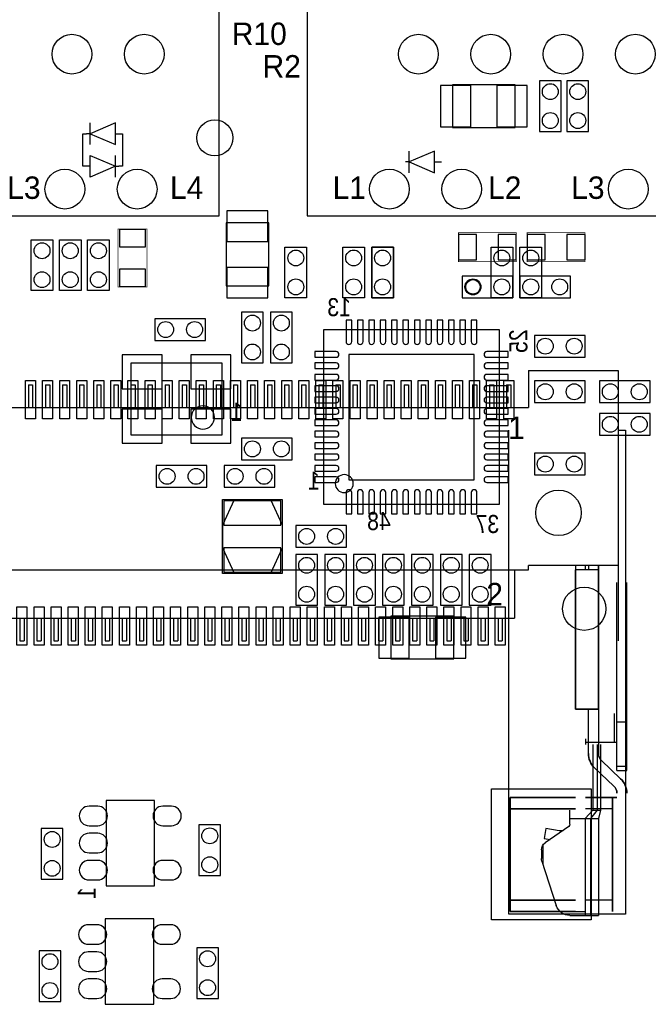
# Model space of a CAD drawing. Extents: x 4400 to 8899, y 281 to 4122.
# Tile 5 of 7: x 7258 to 8128, y 2031 to 3392. Entities that reach past the tile are written whole.
import ezdxf
from ezdxf.enums import TextEntityAlignment as Align

# ---------------------------------------------------------------- set-up
doc = ezdxf.new("R2010")
doc.units = 0
for name, color, linetype in [('PG_ASSEMBLY_BOTTOM', 2, 'CONTINUOUS'), ('PG_ASSEMBLY_TOP', 3, 'CONTINUOUS'), ('PIN_BOTTOM', 5, 'CONTINUOUS'), ('PIN_TOP', 4, 'CONTINUOUS')]:
    doc.layers.add(name, color=color, linetype=linetype)

msp = doc.modelspace()

# ---------------------------------------------------------------- linework, layer by layer
at = {"layer": 'PG_ASSEMBLY_BOTTOM'}
for points in [[(7943.5, 3302.5), (7856.5, 3302.5), (7856.5, 3243.5), (7943.5, 3243.5)], [(8007, 3238), (8007, 3308), (7977, 3308), (7977, 3238)], [(8045, 3238), (8045, 3308), (8015, 3308), (8015, 3238)], [(7543.5, 3111.5), (7543.5, 3024.5), (7602.5, 3024.5), (7602.5, 3111.5)], [(7745, 3078), (7745, 3008), (7775, 3008), (7775, 3078)], [(7870, 3008), (7940, 3008), (7940, 3038), (7870, 3038)], [(8020, 3038), (7950, 3038), (7950, 3008), (8020, 3008)], [(7565, 2988), (7565, 2918), (7595, 2918), (7595, 2988)], [(7605, 2988), (7605, 2918), (7635, 2918), (7635, 2988)], [(7515, 2979), (7445, 2979), (7445, 2949), (7515, 2949)], [(7678.9, 2964.1), (7921.1, 2964.1), (7921.1, 2721.9), (7678.9, 2721.9)], [(8040, 2956), (7970, 2956), (7970, 2926), (8040, 2926)], [(7538, 2917.5), (7412, 2917.5), (7412, 2818.5), (7538, 2818.5)], [(8040, 2893), (7970, 2893), (7970, 2863), (8040, 2863)], [(8130, 2893), (8060, 2893), (8060, 2863), (8130, 2863)], [(8130, 2848), (8060, 2848), (8060, 2818), (8130, 2818)], [(7565, 2784), (7635, 2784), (7635, 2814), (7565, 2814)], [(8040, 2793), (7970, 2793), (7970, 2763), (8040, 2763)], [(7447, 2746), (7517, 2746), (7517, 2776), (7447, 2776)], [(7541, 2746), (7611, 2746), (7611, 2776), (7541, 2776)], [(7538.7, 2626.8), (7538.7, 2729.1), (7621.3, 2729.1), (7621.3, 2626.8)], [(7621, 2661.9), (7605, 2626.9), (7555, 2626.9), (7539, 2661.9), (7539, 2693.9), (7555, 2728.9), (7605, 2728.9), (7621, 2693.9)], [(7710, 2693), (7640, 2693), (7640, 2663), (7710, 2663)], [(7670, 2583), (7670, 2653), (7640, 2653), (7640, 2583)], [(7710, 2583), (7710, 2653), (7680, 2653), (7680, 2583)], [(7750, 2583), (7750, 2653), (7720, 2653), (7720, 2583)], [(7790, 2583), (7790, 2653), (7760, 2653), (7760, 2583)], [(7830, 2583), (7830, 2653), (7800, 2653), (7800, 2583)], [(7870, 2583), (7870, 2653), (7840, 2653), (7840, 2583)], [(7880, 2653), (7880, 2583), (7910, 2583), (7910, 2653)], [(7858.5, 2567.5), (7771.5, 2567.5), (7771.5, 2508.5), (7858.5, 2508.5)], [(7444.5, 2195), (7444.5, 2313), (7377.5, 2313), (7377.5, 2195)], [(7288, 2274), (7288, 2204), (7318, 2204), (7318, 2274)], [(7506, 2279), (7506, 2209), (7536, 2209), (7536, 2279)], [(7443.5, 2031), (7443.5, 2149), (7376.5, 2149), (7376.5, 2031)], [(7285, 2105), (7285, 2035), (7315, 2035), (7315, 2105)], [(7503, 2109), (7503, 2039), (7533, 2039), (7533, 2109)]]:
    msp.add_lwpolyline(points, close=True, dxfattribs=at)
at = {"layer": 'PG_ASSEMBLY_BOTTOM', "const_width": 1}
for points in [[(7945, 3098), (7865, 3098), (7865, 3058), (7945, 3058)], [(7960, 3058), (8040, 3058), (8040, 3098), (7960, 3098)]]:
    msp.add_lwpolyline(points, close=True, dxfattribs=at)
at = {"layer": 'PG_ASSEMBLY_BOTTOM'}
for points in [[(7527.6, 2842.5, 1), (7495.4, 2842.52, 1)], [(7719.4, 2751, 1), (7694.6, 2751, 1)]]:
    msp.add_lwpolyline(points, format="xyb", close=True, dxfattribs=at)
at = {"layer": 'PG_ASSEMBLY_TOP'}
for points in [[(7534.1, 4122.4), (6876.7, 4122.4), (6876.7, 3121.2), (7534.1, 3121.2)], [(8313.3, 4122.4), (7655.9, 4122.4), (7655.9, 3121.2), (8313.3, 3121.2)], [(7390.4, 3219.8), (7390.4, 3249.8), (7355.4, 3234.8)], [(7355.4, 3174.8), (7355.4, 3204.8), (7390.4, 3189.8)], [(7831.6, 3180.8), (7831.6, 3210.8), (7796.6, 3195.8)], [(7304, 3088), (7304, 3018), (7274, 3018), (7274, 3088)], [(7343, 3088), (7343, 3018), (7313, 3018), (7313, 3088)], [(7352, 3018), (7352, 3088), (7382, 3088), (7382, 3018)], [(7625, 3008), (7625, 3078), (7655, 3078), (7655, 3008)], [(7705, 3008), (7705, 3078), (7735, 3078), (7735, 3008)], [(7775, 3078), (7775, 3008), (7745, 3008), (7745, 3078)], [(7940, 3078), (7940, 3008), (7910, 3008), (7910, 3078)], [(7980, 3078), (7980, 3008), (7950, 3008), (7950, 3078)]]:
    msp.add_lwpolyline(points, close=True, dxfattribs=at)
for points in [[(7355.4, 3219.8), (7355.4, 3249.8)], [(7355.4, 3189.8), (7345.4, 3189.8), (7345.4, 3234.8), (7350.4, 3234.8)], [(7355.4, 3234.8), (7350.4, 3234.8)], [(7390.4, 3234.8), (7400.4, 3234.8), (7400.4, 3189.8), (7395.4, 3189.8)], [(7390.4, 3174.8), (7390.4, 3204.8)], [(7796.6, 3180.8), (7796.6, 3210.8)], [(7390.4, 3189.8), (7395.4, 3189.8)], [(7796.6, 3195.8), (7791.6, 3195.8)], [(7831.6, 3195.8), (7841.6, 3195.8)], [(7962, 2907.5), (8086, 2907.5)], [(7962, 2907.5), (7962, 2856.3)], [(8086, 2907.5), (8086, 2637.8)], [(8086, 2907.5), (8086, 2533.5)], [(7270.1, 2887.8), (7276, 2887.8)], [(7270.1, 2887.8), (7270.1, 2856.3)], [(7276, 2887.8), (7276, 2856.3)], [(7293.7, 2887.8), (7299.6, 2887.8)], [(7293.7, 2887.8), (7293.7, 2856.3)], [(7299.6, 2887.8), (7299.6, 2856.3)], [(7317.3, 2887.8), (7323.2, 2887.8)], [(7317.3, 2887.8), (7317.3, 2856.3)], [(7323.2, 2887.8), (7323.2, 2856.3)], [(7340.9, 2887.8), (7346.9, 2887.8)], [(7340.9, 2887.8), (7340.9, 2856.3)], [(7346.9, 2887.8), (7346.9, 2856.3)], [(7364.6, 2887.8), (7370.5, 2887.8)], [(7364.6, 2887.8), (7364.6, 2856.3)], [(7370.5, 2887.8), (7370.5, 2856.3)], [(7388.2, 2887.8), (7394.1, 2887.8)], [(7388.2, 2887.8), (7388.2, 2856.3)], [(7394.1, 2887.8), (7394.1, 2856.3)], [(7411.8, 2887.8), (7417.7, 2887.8)], [(7411.8, 2887.8), (7411.8, 2856.3)], [(7417.7, 2887.8), (7417.7, 2856.3)], [(7435.4, 2887.8), (7441.4, 2887.8)], [(7435.4, 2887.8), (7435.4, 2856.3)], [(7441.4, 2887.8), (7441.4, 2856.3)], [(7459.1, 2887.8), (7465, 2887.8)], [(7459.1, 2887.8), (7459.1, 2856.3)], [(7465, 2887.8), (7465, 2856.3)], [(7482.7, 2887.8), (7488.6, 2887.8)], [(7482.7, 2887.8), (7482.7, 2856.3)], [(7488.6, 2887.8), (7488.6, 2856.3)], [(7506.3, 2887.8), (7512.2, 2887.8)], [(7506.3, 2887.8), (7506.3, 2856.3)], [(7512.2, 2887.8), (7512.2, 2856.3)], [(7529.9, 2887.8), (7535.8, 2887.8)], [(7529.9, 2887.8), (7529.9, 2856.3)], [(7535.8, 2887.8), (7535.8, 2856.3)], [(7553.6, 2887.8), (7559.5, 2887.8)], [(7553.6, 2887.8), (7553.6, 2856.3)], [(7559.5, 2887.8), (7559.5, 2856.3)], [(7577.2, 2887.8), (7583.1, 2887.8)], [(7577.2, 2887.8), (7577.2, 2856.3)], [(7583.1, 2887.8), (7583.1, 2856.3)], [(7600.8, 2887.8), (7606.7, 2887.8)], [(7600.8, 2887.8), (7600.8, 2856.3)], [(7606.7, 2887.8), (7606.7, 2856.3)], [(7624.4, 2887.8), (7630.3, 2887.8)], [(7624.4, 2887.8), (7624.4, 2856.3)], [(7630.3, 2887.8), (7630.3, 2856.3)], [(7648, 2887.8), (7653.9, 2887.8)], [(7648, 2887.8), (7648, 2856.3)], [(7653.9, 2887.8), (7653.9, 2856.3)], [(7671.7, 2887.8), (7677.6, 2887.8)], [(7671.7, 2887.8), (7671.7, 2856.3)], [(7677.6, 2887.8), (7677.6, 2856.3)], [(7695.3, 2887.8), (7701.2, 2887.8)], [(7695.3, 2887.8), (7695.3, 2856.3)], [(7701.2, 2887.8), (7701.2, 2856.3)], [(7718.9, 2887.8), (7724.8, 2887.8)], [(7718.9, 2887.8), (7718.9, 2856.3)], [(7724.8, 2887.8), (7724.8, 2856.3)], [(7742.5, 2887.8), (7748.4, 2887.8)], [(7742.5, 2887.8), (7742.5, 2856.3)], [(7748.4, 2887.8), (7748.4, 2856.3)], [(7766.1, 2887.8), (7772.1, 2887.8)], [(7766.1, 2887.8), (7766.1, 2856.3)], [(7772.1, 2887.8), (7772.1, 2856.3)], [(7789.8, 2887.8), (7795.7, 2887.8)], [(7789.8, 2887.8), (7789.8, 2856.3)], [(7795.7, 2887.8), (7795.7, 2856.3)], [(7813.4, 2887.8), (7819.3, 2887.8)], [(7813.4, 2887.8), (7813.4, 2856.3)], [(7819.3, 2887.8), (7819.3, 2856.3)], [(7837, 2887.8), (7842.9, 2887.8)], [(7837, 2887.8), (7837, 2856.3)], [(7842.9, 2887.8), (7842.9, 2856.3)], [(7860.6, 2887.8), (7866.5, 2887.8)], [(7860.6, 2887.8), (7860.6, 2856.3)], [(7866.5, 2887.8), (7866.5, 2856.3)], [(7884.3, 2887.8), (7890.2, 2887.8)], [(7884.3, 2887.8), (7884.3, 2856.3)], [(7890.2, 2887.8), (7890.2, 2856.3)], [(7907.9, 2887.8), (7913.8, 2887.8)], [(7907.9, 2887.8), (7907.9, 2856.3)], [(7913.8, 2887.8), (7913.8, 2856.3)], [(7931.5, 2887.8), (7937.4, 2887.8)], [(7931.5, 2887.8), (7931.5, 2856.3)], [(7937.4, 2887.8), (7937.4, 2856.3)], [(5414.8, 2856.3), (7962, 2856.3)], [(8086, 2824.8), (8095.9, 2824.8), (8095.9, 2155.5), (7934.5, 2155.5), (7934.5, 2824.8)], [(5426.6, 2631.9), (7962, 2631.9)], [(7942.5, 2631.9), (7942.5, 2565)], [(8086, 2637.8), (7962, 2637.8)], [(7962, 2631.9), (7962, 2637.8)], [(8027, 2637.8), (8027, 2631.9)], [(8058.5, 2631.9), (8027, 2631.9)], [(8027, 2439), (8027, 2631.9)], [(8027, 2631.9), (8027, 2439)], [(8040.8, 2631.9), (8040.8, 2637.8)], [(8044.7, 2637.8), (8044.7, 2631.9)], [(8058.5, 2637.8), (8058.5, 2439)], [(8058.5, 2439), (8058.5, 2637.8)], [(8084.1, 2354.3), (8084.1, 2614.1)], [(8097.9, 2354.3), (8097.9, 2614.1)], [(5422.4, 2565), (7942.5, 2565)], [(7258.3, 2565), (7258.3, 2533.5)], [(7264.2, 2565), (7264.2, 2533.5)], [(7281.9, 2565), (7281.9, 2533.5)], [(7287.8, 2565), (7287.8, 2533.5)], [(7305.5, 2565), (7305.5, 2533.5)], [(7311.4, 2565), (7311.4, 2533.5)], [(7329.1, 2565), (7329.1, 2533.5)], [(7335.1, 2565), (7335.1, 2533.5)], [(7352.8, 2565), (7352.8, 2533.5)], [(7358.7, 2565), (7358.7, 2533.5)], [(7376.4, 2565), (7376.4, 2533.5)], [(7382.3, 2565), (7382.3, 2533.5)], [(7400, 2565), (7400, 2533.5)], [(7405.9, 2565), (7405.9, 2533.5)], [(7423.6, 2565), (7423.6, 2533.5)], [(7429.5, 2565), (7429.5, 2533.5)], [(7447.3, 2565), (7447.3, 2533.5)], [(7453.2, 2565), (7453.2, 2533.5)], [(7470.9, 2565), (7470.9, 2533.5)], [(7476.8, 2565), (7476.8, 2533.5)], [(7494.5, 2565), (7494.5, 2533.5)], [(7500.4, 2565), (7500.4, 2533.5)], [(7518.1, 2565), (7518.1, 2533.5)], [(7524, 2565), (7524, 2533.5)], [(7541.7, 2565), (7541.7, 2533.5)], [(7547.6, 2565), (7547.6, 2533.5)], [(7565.4, 2565), (7565.4, 2533.5)], [(7571.3, 2565), (7571.3, 2533.5)], [(7589, 2565), (7589, 2533.5)], [(7594.9, 2565), (7594.9, 2533.5)], [(7612.6, 2565), (7612.6, 2533.5)], [(7618.5, 2565), (7618.5, 2533.5)], [(7636.2, 2565), (7636.2, 2533.5)], [(7642.1, 2565), (7642.1, 2533.5)], [(7659.9, 2565), (7659.9, 2533.5)], [(7665.8, 2565), (7665.8, 2533.5)], [(7683.5, 2565), (7683.5, 2533.5)], [(7689.4, 2565), (7689.4, 2533.5)], [(7707.1, 2565), (7707.1, 2533.5)], [(7713, 2565), (7713, 2533.5)], [(7730.7, 2565), (7730.7, 2533.5)], [(7736.6, 2565), (7736.6, 2533.5)], [(7754.3, 2565), (7754.3, 2533.5)], [(7760.2, 2565), (7760.2, 2533.5)], [(7778, 2565), (7778, 2533.5)], [(7783.9, 2565), (7783.9, 2533.5)], [(7801.6, 2565), (7801.6, 2533.5)], [(7807.5, 2565), (7807.5, 2533.5)], [(7825.2, 2565), (7825.2, 2533.5)], [(7831.1, 2565), (7831.1, 2533.5)], [(7848.8, 2565), (7848.8, 2533.5)], [(7854.7, 2565), (7854.7, 2533.5)], [(7872.4, 2565), (7872.4, 2533.5)], [(7878.4, 2565), (7878.4, 2533.5)], [(7896.1, 2565), (7896.1, 2533.5)], [(7902, 2565), (7902, 2533.5)], [(7919.7, 2565), (7919.7, 2533.5)], [(7925.6, 2565), (7925.6, 2533.5)], [(7258.3, 2533.5), (7264.2, 2533.5)], [(7281.9, 2533.5), (7287.8, 2533.5)], [(7305.5, 2533.5), (7311.4, 2533.5)], [(7329.1, 2533.5), (7335.1, 2533.5)], [(7352.8, 2533.5), (7358.7, 2533.5)], [(7376.4, 2533.5), (7382.3, 2533.5)], [(7400, 2533.5), (7405.9, 2533.5)], [(7423.6, 2533.5), (7429.5, 2533.5)], [(7447.3, 2533.5), (7453.2, 2533.5)], [(7470.9, 2533.5), (7476.8, 2533.5)], [(7494.5, 2533.5), (7500.4, 2533.5)], [(7518.1, 2533.5), (7524, 2533.5)], [(7541.7, 2533.5), (7547.6, 2533.5)], [(7565.4, 2533.5), (7571.3, 2533.5)], [(7589, 2533.5), (7594.9, 2533.5)], [(7612.6, 2533.5), (7618.5, 2533.5)], [(7636.2, 2533.5), (7642.1, 2533.5)], [(7659.9, 2533.5), (7665.8, 2533.5)], [(7683.5, 2533.5), (7689.4, 2533.5)], [(7707.1, 2533.5), (7713, 2533.5)], [(7730.7, 2533.5), (7736.6, 2533.5)], [(7754.3, 2533.5), (7760.2, 2533.5)], [(7778, 2533.5), (7783.9, 2533.5)], [(7801.6, 2533.5), (7807.5, 2533.5)], [(7825.2, 2533.5), (7831.1, 2533.5)], [(7848.8, 2533.5), (7854.7, 2533.5)], [(7872.4, 2533.5), (7878.4, 2533.5)], [(7896.1, 2533.5), (7902, 2533.5)], [(7919.7, 2533.5), (7925.6, 2533.5)], [(8027, 2439), (8058.5, 2439)], [(8058.5, 2439), (8027, 2439)], [(8044.7, 2378), (8044.7, 2439)], [(8044.7, 2378), (8044.7, 2439)], [(8058.5, 2439), (8058.5, 2378)], [(8058.5, 2439), (8058.5, 2378)], [(8080.1, 2433.1), (8080.1, 2393.7)], [(8097.9, 2421.1), (8084.1, 2421.1)], [(8040.8, 2398), (8040.8, 2390.1)], [(8040.8, 2393.7), (8084.1, 2393.7)], [(8050.6, 2390.1), (8050.6, 2299.6)], [(8056.9, 2390.1), (8056.9, 2299.6)], [(8061.6, 2390.1), (8061.6, 2299.6)], [(8079.8, 2332.8), (8053.3, 2358)], [(8079.8, 2332.8), (8053.3, 2358)], [(8062.8, 2368), (8089.3, 2342.8)], [(8062.8, 2368), (8089.3, 2342.8)], [(8097.9, 2359.7), (8084.1, 2359.7)], [(8084.1, 2354.3), (8097.9, 2354.3)], [(7936.4, 2316.9), (8027, 2316.9)], [(7936.4, 2159.4), (7936.4, 2316.9)], [(7936.4, 2316.9), (7936.4, 2159.4)], [(8027, 2316.9), (7936.4, 2316.9)], [(8040.8, 2316.9), (8084.1, 2316.9)], [(8084.1, 2316.9), (8040.8, 2316.9)], [(8078.2, 2159.4), (8078.2, 2316.9)], [(8078.2, 2316.9), (8078.2, 2159.4)], [(7936.4, 2301.2), (8027, 2301.2)], [(8027, 2301.2), (7936.4, 2301.2)], [(8078.2, 2301.2), (8040.8, 2301.2)], [(8078.2, 2301.2), (8040.8, 2301.2)], [(8019.1, 2279.9), (8019.1, 2299.6)], [(8019.1, 2288), (8058.5, 2288)], [(8050.6, 2299.6), (8040, 2288)], [(8040, 2288), (8040, 2153.9)], [(8056.9, 2299.6), (8047.7, 2288)], [(8047.7, 2288), (8047.7, 2154.5)], [(8050.6, 2299.6), (8055.9, 2299.6)], [(8056.9, 2299.6), (8061.6, 2299.6)], [(8061.6, 2299.6), (8058.5, 2288)], [(8058.5, 2288), (8058.5, 2153.9)], [(7985.6, 2274), (7983.5, 2260.4)], [(8017.4, 2276.7), (7984.9, 2254.2)], [(8004.2, 2271.1), (7985.6, 2274)], [(7983.5, 2260.4), (7991.9, 2259.1)], [(7981.6, 2250.8), (7981.6, 2225.2)], [(7979.7, 2244.5), (7979.7, 2232.6)], [(7980.3, 2229), (8000.3, 2167.5)], [(8027, 2175.2), (7936.4, 2175.2)], [(7936.4, 2175.2), (8027, 2175.2)], [(8078.2, 2175.2), (8040.8, 2175.2)], [(8078.2, 2175.2), (8040.8, 2175.2)], [(8027, 2159.4), (7936.4, 2159.4)], [(7936.4, 2159.4), (8027, 2159.4)], [(8019, 2153.9), (8058.5, 2153.9)], [(8027, 2159.4), (8040.8, 2159.4)], [(8027, 2159.4), (8040.8, 2159.4)], [(8027, 2153.9), (8040.8, 2153.9)], [(8027, 2153.9), (8040.8, 2153.9)]]:
    msp.add_lwpolyline(points, dxfattribs=at)
at = {"layer": 'PG_ASSEMBLY_TOP', "const_width": 1}
msp.add_lwpolyline([(7394, 3023), (7394, 3103), (7434, 3103), (7434, 3023)], close=True, dxfattribs=at)
at = {"layer": 'PG_ASSEMBLY_TOP'}
for points in [[(8044.7, 2378, 0.205976), (8053.3, 2358)], [(8053.3, 2358, -0.205922), (8044.7, 2378)], [(8058.5, 2378, 0.206277), (8062.8, 2368)], [(8062.8, 2368, -0.206168), (8058.5, 2378)], [(8097.8, 2322.8, 0.205565), (8089.3, 2342.8)], [(8089.3, 2342.8, -0.205737), (8097.9, 2322.8)], [(8084.1, 2322.8, 0.205682), (8079.8, 2332.8)], [(8079.8, 2332.8, -0.20586), (8084.1, 2322.8)], [(8019.1, 2279.9, -0.245757), (8017.4, 2276.7)], [(8009.9, 2271, -0.072865), (8004.2, 2271.1)], [(7979.7, 2244.5, -0.246987), (7984.9, 2254.2)], [(7980.3, 2229, -0.077568), (7979.7, 2232.6)], [(8019, 2153.9, -0.324461), (8000.3, 2167.5)]]:
    msp.add_lwpolyline(points, format="xyb", dxfattribs=at)
at = {"layer": 'PIN_BOTTOM'}
for points in [[(7882, 3244.5), (7882, 3301.5), (7840, 3301.5), (7840, 3244.5)], [(7960, 3244.5), (7960, 3301.5), (7918, 3301.5), (7918, 3244.5)], [(7601.5, 3128), (7544.5, 3128), (7544.5, 3086), (7601.5, 3086)], [(7865, 3095.5), (7865, 3060.5), (7890, 3060.5), (7890, 3095.5)], [(7920, 3095.5), (7920, 3060.5), (7945, 3060.5), (7945, 3095.5)], [(7985, 3060.5), (7985, 3095.5), (7960, 3095.5), (7960, 3060.5)], [(8040, 3060.5), (8040, 3095.5), (8015, 3095.5), (8015, 3060.5)], [(7601.5, 3050), (7544.5, 3050), (7544.5, 3008), (7601.5, 3008)], [(7455, 2881.9), (7455, 2929.1), (7400, 2929.1), (7400, 2881.9)], [(7550, 2881.9), (7550, 2929.1), (7495, 2929.1), (7495, 2881.9)], [(7713.4, 2929.6), (7713.4, 2756.4), (7886.6, 2756.4), (7886.6, 2929.6)], [(7455, 2806.9), (7455, 2854.1), (7400, 2854.1), (7400, 2806.9)], [(7550, 2806.9), (7550, 2854.1), (7495, 2854.1), (7495, 2806.9)], [(7540.65, 2693.65), (7619.35, 2693.65), (7619.35, 2727.15), (7540.65, 2727.15)], [(7540.65, 2628.65), (7619.35, 2628.65), (7619.35, 2662.15), (7540.65, 2662.15)], [(7797, 2509.5), (7797, 2566.5), (7755, 2566.5), (7755, 2509.5)], [(7875, 2509.5), (7875, 2566.5), (7833, 2566.5), (7833, 2509.5)]]:
    msp.add_lwpolyline(points, close=True, dxfattribs=at)
for points in [[(7709.5, 2947.3, 0.413214), (7713.4, 2943.4, 0.414214), (7717.3, 2947.3), (7717.3, 2976.8), (7709.5, 2976.8)], [(7725.2, 2947.3, 0.413214), (7729.1, 2943.4, 0.414214), (7733, 2947.3), (7733, 2976.8), (7725.2, 2976.8)], [(7741, 2947.3, 0.413214), (7744.9, 2943.4, 0.414214), (7748.8, 2947.3), (7748.8, 2976.8), (7741, 2976.8)], [(7756.7, 2947.3, 0.413214), (7760.6, 2943.4, 0.414214), (7764.5, 2947.3), (7764.5, 2976.8), (7756.7, 2976.8)], [(7772.5, 2947.3, 0.413214), (7776.4, 2943.4, 0.414214), (7780.3, 2947.3), (7780.3, 2976.8), (7772.5, 2976.8)], [(7788.2, 2947.3, 0.413214), (7792.1, 2943.4, 0.414214), (7796, 2947.3), (7796, 2976.8), (7788.2, 2976.8)], [(7804, 2947.3, 0.413214), (7807.9, 2943.4, 0.414214), (7811.8, 2947.3), (7811.8, 2976.8), (7804, 2976.8)], [(7819.7, 2947.3, 0.413214), (7823.6, 2943.4, 0.414214), (7827.5, 2947.3), (7827.5, 2976.8), (7819.7, 2976.8)], [(7835.5, 2947.3, 0.413214), (7839.4, 2943.4, 0.414214), (7843.3, 2947.3), (7843.3, 2976.8), (7835.5, 2976.8)], [(7851.2, 2947.3, 0.413214), (7855.1, 2943.4, 0.414214), (7859, 2947.3), (7859, 2976.8), (7851.2, 2976.8)], [(7867, 2947.3, 0.413214), (7870.9, 2943.4, 0.414214), (7874.8, 2947.3), (7874.8, 2976.8), (7867, 2976.8)], [(7882.7, 2947.3, 0.413214), (7886.6, 2943.4, 0.414214), (7890.5, 2947.3), (7890.5, 2976.8), (7882.7, 2976.8)], [(7695.7, 2925.7, 0.413214), (7699.6, 2929.6, 0.414214), (7695.7, 2933.5), (7666.2, 2933.5), (7666.2, 2925.7)], [(7904.3, 2933.5, 0.413214), (7900.4, 2929.6, 0.414214), (7904.3, 2925.7), (7933.8, 2925.7), (7933.8, 2933.5)], [(7695.7, 2910, 0.413214), (7699.6, 2913.9, 0.414214), (7695.7, 2917.8), (7666.2, 2917.8), (7666.2, 2910)], [(7904.3, 2917.8, 0.413214), (7900.4, 2913.9, 0.414214), (7904.3, 2910), (7933.8, 2910), (7933.8, 2917.8)], [(7695.7, 2894.2, 0.413214), (7699.6, 2898.1, 0.414214), (7695.7, 2902), (7666.2, 2902), (7666.2, 2894.2)], [(7904.3, 2902, 0.413214), (7900.4, 2898.1, 0.414214), (7904.3, 2894.2), (7933.8, 2894.2), (7933.8, 2902)], [(7695.7, 2878.5, 0.413214), (7699.6, 2882.4, 0.414214), (7695.7, 2886.3), (7666.2, 2886.3), (7666.2, 2878.5)], [(7904.3, 2886.3, 0.413214), (7900.4, 2882.4, 0.414214), (7904.3, 2878.5), (7933.8, 2878.5), (7933.8, 2886.3)], [(7695.7, 2862.7, 0.413214), (7699.6, 2866.6, 0.414214), (7695.7, 2870.5), (7666.2, 2870.5), (7666.2, 2862.7)], [(7904.3, 2870.5, 0.413214), (7900.4, 2866.6, 0.414214), (7904.3, 2862.7), (7933.8, 2862.7), (7933.8, 2870.5)], [(7695.7, 2847, 0.413214), (7699.6, 2850.9, 0.414214), (7695.7, 2854.8), (7666.2, 2854.8), (7666.2, 2847)], [(7904.3, 2854.8, 0.413214), (7900.4, 2850.9, 0.414214), (7904.3, 2847), (7933.8, 2847), (7933.8, 2854.8)], [(7695.7, 2831.2, 0.413214), (7699.6, 2835.1, 0.414214), (7695.7, 2839), (7666.2, 2839), (7666.2, 2831.2)], [(7904.3, 2839, 0.413214), (7900.4, 2835.1, 0.414214), (7904.3, 2831.2), (7933.8, 2831.2), (7933.8, 2839)], [(7695.7, 2815.5, 0.413214), (7699.6, 2819.4, 0.414214), (7695.7, 2823.3), (7666.2, 2823.3), (7666.2, 2815.5)], [(7904.3, 2823.3, 0.413214), (7900.4, 2819.4, 0.414214), (7904.3, 2815.5), (7933.8, 2815.5), (7933.8, 2823.3)], [(7695.7, 2799.7, 0.413214), (7699.6, 2803.6, 0.414214), (7695.7, 2807.5), (7666.2, 2807.5), (7666.2, 2799.7)], [(7904.3, 2807.5, 0.413214), (7900.4, 2803.6, 0.414214), (7904.3, 2799.7), (7933.8, 2799.7), (7933.8, 2807.5)], [(7695.7, 2784, 0.413214), (7699.6, 2787.9, 0.414214), (7695.7, 2791.8), (7666.2, 2791.8), (7666.2, 2784)], [(7904.3, 2791.8, 0.413214), (7900.4, 2787.9, 0.414214), (7904.3, 2784), (7933.8, 2784), (7933.8, 2791.8)], [(7695.7, 2768.2, 0.413214), (7699.6, 2772.1, 0.414214), (7695.7, 2776), (7666.2, 2776), (7666.2, 2768.2)], [(7904.3, 2776, 0.413214), (7900.4, 2772.1, 0.414214), (7904.3, 2768.2), (7933.8, 2768.2), (7933.8, 2776)], [(7695.7, 2752.5, 0.413214), (7699.6, 2756.4, 0.414214), (7695.7, 2760.3), (7666.2, 2760.3), (7666.2, 2752.5)], [(7904.3, 2760.3, 0.413214), (7900.4, 2756.4, 0.414214), (7904.3, 2752.5), (7933.8, 2752.5), (7933.8, 2760.3)], [(7717.3, 2738.7, 0.413214), (7713.4, 2742.6, 0.414214), (7709.5, 2738.7), (7709.5, 2709.2), (7717.3, 2709.2)], [(7733, 2738.7, 0.413214), (7729.1, 2742.6, 0.414214), (7725.2, 2738.7), (7725.2, 2709.2), (7733, 2709.2)], [(7748.8, 2738.7, 0.413214), (7744.9, 2742.6, 0.414214), (7741, 2738.7), (7741, 2709.2), (7748.8, 2709.2)], [(7764.5, 2738.7, 0.413214), (7760.6, 2742.6, 0.414214), (7756.7, 2738.7), (7756.7, 2709.2), (7764.5, 2709.2)], [(7780.3, 2738.7, 0.413214), (7776.4, 2742.6, 0.414214), (7772.5, 2738.7), (7772.5, 2709.2), (7780.3, 2709.2)], [(7796, 2738.7, 0.413214), (7792.1, 2742.6, 0.414214), (7788.2, 2738.7), (7788.2, 2709.2), (7796, 2709.2)], [(7811.8, 2738.7, 0.413214), (7807.9, 2742.6, 0.414214), (7804, 2738.7), (7804, 2709.2), (7811.8, 2709.2)], [(7827.5, 2738.7, 0.413214), (7823.6, 2742.6, 0.414214), (7819.7, 2738.7), (7819.7, 2709.2), (7827.5, 2709.2)], [(7843.3, 2738.7, 0.413214), (7839.4, 2742.6, 0.414214), (7835.5, 2738.7), (7835.5, 2709.2), (7843.3, 2709.2)], [(7859, 2738.7, 0.413214), (7855.1, 2742.6, 0.414214), (7851.2, 2738.7), (7851.2, 2709.2), (7859, 2709.2)], [(7874.8, 2738.7, 0.413214), (7870.9, 2742.6, 0.414214), (7867, 2738.7), (7867, 2709.2), (7874.8, 2709.2)], [(7890.5, 2738.7, 0.413214), (7886.6, 2742.6, 0.414214), (7882.7, 2738.7), (7882.7, 2709.2), (7890.5, 2709.2)], [(7366, 2305), (7354, 2305, 1), (7354, 2278), (7366, 2278, 1)], [(7468, 2305), (7456, 2305, 1), (7456, 2278), (7468, 2278, 1)], [(7366, 2267.5), (7354, 2267.5, 1), (7354, 2240.5), (7366, 2240.5, 1)], [(7366, 2230), (7354, 2230, 1), (7354, 2203), (7366, 2203, 1)], [(7468, 2230), (7456, 2230, 1), (7456, 2203), (7468, 2203, 1)], [(7365, 2141), (7353, 2141, 1), (7353, 2114), (7365, 2114, 1)], [(7467, 2141), (7455, 2141, 1), (7455, 2114), (7467, 2114, 1)], [(7365, 2103.5), (7353, 2103.5, 1), (7353, 2076.5), (7365, 2076.5, 1)], [(7365, 2066), (7353, 2066, 1), (7353, 2039), (7365, 2039, 1)], [(7467, 2066), (7455, 2066, 1), (7455, 2039), (7467, 2039, 1)]]:
    msp.add_lwpolyline(points, format="xyb", close=True, dxfattribs=at)
for centre, radius in [((7330.4, 3344.8), 27.5), ((7430.4, 3344.8), 27.5), ((7809.6, 3344.8), 27.5), ((7909.6, 3344.8), 27.5), ((8009.6, 3344.8), 27.5), ((8109.6, 3344.8), 27.5), ((7992, 3293), 11), ((8030, 3293), 11), ((7528, 3229), 25), ((7992, 3253), 11), ((8030, 3253), 11), ((7320.6, 3158.2), 27.5), ((7420.6, 3158.2), 27.5), ((7769.4, 3158.2), 27.5), ((7869.4, 3158.2), 27.5), ((8099.8, 3158.2), 27.5), ((7760, 3063), 11), ((7760, 3023), 11), ((7885, 3023), 11), ((7925, 3023), 11), ((7965, 3023), 11), ((8005, 3023), 11), ((7580, 2973), 11), ((7620, 2973), 11), ((7460, 2964), 11), ((7500, 2964), 11), ((7580, 2933), 11), ((7620, 2933), 11), ((7985, 2941), 11), ((8025, 2941), 11), ((7985, 2878), 11), ((8025, 2878), 11), ((8075, 2878), 11), ((8115, 2878), 11), ((8075, 2833), 11), ((8115, 2833), 11), ((7580, 2799), 11), ((7620, 2799), 11), ((7985, 2778), 11), ((8025, 2778), 11), ((7462, 2761), 11), ((7502, 2761), 11), ((7556, 2761), 11), ((7596, 2761), 11), ((8003.4, 2710.6), 31.5), ((7655, 2678), 11), ((7695, 2678), 11), ((7655, 2638), 11), ((7695, 2638), 11), ((7735, 2638), 11), ((7775, 2638), 11), ((7815, 2638), 11), ((7855, 2638), 11), ((7895, 2638), 11), ((7655, 2598), 11), ((7695, 2598), 11), ((7735, 2598), 11), ((7775, 2598), 11), ((7815, 2598), 11), ((7855, 2598), 11), ((7895, 2598), 11), ((8039, 2578), 30), ((7521, 2264), 11), ((7303, 2259), 11), ((7521, 2224), 11), ((7303, 2219), 11), ((7300, 2090), 11), ((7518, 2094), 11), ((7300, 2050), 11), ((7518, 2054), 11)]:
    msp.add_circle(centre, radius, dxfattribs=at)
at = {"layer": 'PIN_TOP'}
for points in [[(7396.5, 3103), (7431.5, 3103), (7431.5, 3078), (7396.5, 3078)], [(7396.5, 3048), (7431.5, 3048), (7431.5, 3023), (7396.5, 3023)], [(7279.9, 2893.75), (7279.9, 2840.65), (7266.1, 2840.65), (7266.1, 2893.75)], [(7303.6, 2893.75), (7303.6, 2840.65), (7289.8, 2840.65), (7289.8, 2893.75)], [(7327.2, 2893.75), (7327.2, 2840.65), (7313.4, 2840.65), (7313.4, 2893.75)], [(7350.8, 2893.75), (7350.8, 2840.65), (7337, 2840.65), (7337, 2893.75)], [(7374.4, 2893.75), (7374.4, 2840.65), (7360.6, 2840.65), (7360.6, 2893.75)], [(7398.1, 2893.75), (7398.1, 2840.65), (7384.3, 2840.65), (7384.3, 2893.75)], [(7421.7, 2893.75), (7421.7, 2840.65), (7407.9, 2840.65), (7407.9, 2893.75)], [(7445.3, 2893.75), (7445.3, 2840.65), (7431.5, 2840.65), (7431.5, 2893.75)], [(7468.9, 2893.75), (7468.9, 2840.65), (7455.1, 2840.65), (7455.1, 2893.75)], [(7492.5, 2893.75), (7492.5, 2840.65), (7478.7, 2840.65), (7478.7, 2893.75)], [(7516.2, 2893.75), (7516.2, 2840.65), (7502.4, 2840.65), (7502.4, 2893.75)], [(7539.8, 2893.75), (7539.8, 2840.65), (7526, 2840.65), (7526, 2893.75)], [(7563.4, 2893.75), (7563.4, 2840.65), (7549.6, 2840.65), (7549.6, 2893.75)], [(7587, 2893.75), (7587, 2840.65), (7573.2, 2840.65), (7573.2, 2893.75)], [(7610.7, 2893.75), (7610.7, 2840.65), (7596.9, 2840.65), (7596.9, 2893.75)], [(7634.3, 2893.75), (7634.3, 2840.65), (7620.5, 2840.65), (7620.5, 2893.75)], [(7657.9, 2893.75), (7657.9, 2840.65), (7644.1, 2840.65), (7644.1, 2893.75)], [(7681.5, 2893.75), (7681.5, 2840.65), (7667.7, 2840.65), (7667.7, 2893.75)], [(7705.1, 2893.75), (7705.1, 2840.65), (7691.3, 2840.65), (7691.3, 2893.75)], [(7728.8, 2893.75), (7728.8, 2840.65), (7715, 2840.65), (7715, 2893.75)], [(7752.4, 2893.75), (7752.4, 2840.65), (7738.6, 2840.65), (7738.6, 2893.75)], [(7776, 2893.75), (7776, 2840.65), (7762.2, 2840.65), (7762.2, 2893.75)], [(7799.6, 2893.75), (7799.6, 2840.65), (7785.8, 2840.65), (7785.8, 2893.75)], [(7823.2, 2893.75), (7823.2, 2840.65), (7809.4, 2840.65), (7809.4, 2893.75)], [(7846.9, 2893.75), (7846.9, 2840.65), (7833.1, 2840.65), (7833.1, 2893.75)], [(7870.5, 2893.75), (7870.5, 2840.65), (7856.7, 2840.65), (7856.7, 2893.75)], [(7894.1, 2893.75), (7894.1, 2840.65), (7880.3, 2840.65), (7880.3, 2893.75)], [(7917.7, 2893.75), (7917.7, 2840.65), (7903.9, 2840.65), (7903.9, 2893.75)], [(7941.4, 2893.75), (7941.4, 2840.65), (7927.6, 2840.65), (7927.6, 2893.75)], [(7268.1, 2580.55), (7268.1, 2527.45), (7254.3, 2527.45), (7254.3, 2580.55)], [(7291.8, 2580.55), (7291.8, 2527.45), (7278, 2527.45), (7278, 2580.55)], [(7315.4, 2580.55), (7315.4, 2527.45), (7301.6, 2527.45), (7301.6, 2580.55)], [(7339, 2580.55), (7339, 2527.45), (7325.2, 2527.45), (7325.2, 2580.55)], [(7362.6, 2580.55), (7362.6, 2527.45), (7348.8, 2527.45), (7348.8, 2580.55)], [(7386.2, 2580.55), (7386.2, 2527.45), (7372.4, 2527.45), (7372.4, 2580.55)], [(7409.9, 2580.55), (7409.9, 2527.45), (7396.1, 2527.45), (7396.1, 2580.55)], [(7433.5, 2580.55), (7433.5, 2527.45), (7419.7, 2527.45), (7419.7, 2580.55)], [(7457.1, 2580.55), (7457.1, 2527.45), (7443.3, 2527.45), (7443.3, 2580.55)], [(7480.7, 2580.55), (7480.7, 2527.45), (7466.9, 2527.45), (7466.9, 2580.55)], [(7504.4, 2580.55), (7504.4, 2527.45), (7490.6, 2527.45), (7490.6, 2580.55)], [(7528, 2580.55), (7528, 2527.45), (7514.2, 2527.45), (7514.2, 2580.55)], [(7551.6, 2580.55), (7551.6, 2527.45), (7537.8, 2527.45), (7537.8, 2580.55)], [(7575.2, 2580.55), (7575.2, 2527.45), (7561.4, 2527.45), (7561.4, 2580.55)], [(7598.8, 2580.55), (7598.8, 2527.45), (7585, 2527.45), (7585, 2580.55)], [(7622.5, 2580.55), (7622.5, 2527.45), (7608.7, 2527.45), (7608.7, 2580.55)], [(7646.1, 2580.55), (7646.1, 2527.45), (7632.3, 2527.45), (7632.3, 2580.55)], [(7669.7, 2580.55), (7669.7, 2527.45), (7655.9, 2527.45), (7655.9, 2580.55)], [(7693.3, 2580.55), (7693.3, 2527.45), (7679.5, 2527.45), (7679.5, 2580.55)], [(7716.9, 2580.55), (7716.9, 2527.45), (7703.1, 2527.45), (7703.1, 2580.55)], [(7740.6, 2580.55), (7740.6, 2527.45), (7726.8, 2527.45), (7726.8, 2580.55)], [(7764.2, 2580.55), (7764.2, 2527.45), (7750.4, 2527.45), (7750.4, 2580.55)], [(7787.8, 2580.55), (7787.8, 2527.45), (7774, 2527.45), (7774, 2580.55)], [(7811.4, 2580.55), (7811.4, 2527.45), (7797.6, 2527.45), (7797.6, 2580.55)], [(7835.1, 2580.55), (7835.1, 2527.45), (7821.3, 2527.45), (7821.3, 2580.55)], [(7858.7, 2580.55), (7858.7, 2527.45), (7844.9, 2527.45), (7844.9, 2580.55)], [(7882.3, 2580.55), (7882.3, 2527.45), (7868.5, 2527.45), (7868.5, 2580.55)], [(7905.9, 2580.55), (7905.9, 2527.45), (7892.1, 2527.45), (7892.1, 2580.55)], [(7929.6, 2580.55), (7929.6, 2527.45), (7915.8, 2527.45), (7915.8, 2580.55)], [(8048.6, 2328.75), (8048.6, 2147.65), (7910.8, 2147.65), (7910.8, 2328.75)]]:
    msp.add_lwpolyline(points, close=True, dxfattribs=at)
for centre, radius in [((7330.4, 3344.8), 27.5), ((7430.4, 3344.8), 27.5), ((7809.6, 3344.8), 27.5), ((7909.6, 3344.8), 27.5), ((8009.6, 3344.8), 27.5), ((8109.6, 3344.8), 27.5), ((7320.6, 3158.2), 27.5), ((7420.6, 3158.2), 27.5), ((7769.4, 3158.2), 27.5), ((7869.4, 3158.2), 27.5), ((8099.8, 3158.2), 27.5), ((7289, 3073), 11), ((7328, 3073), 11), ((7367, 3073), 11), ((7640, 3063), 11), ((7720, 3063), 11), ((7760, 3063), 11), ((7925, 3063), 11), ((7965, 3063), 11), ((7289, 3033), 11), ((7328, 3033), 11), ((7367, 3033), 11), ((7640, 3023), 11), ((7720, 3023), 11), ((7760, 3023), 11), ((7885, 3023), 10), ((7925, 3023), 11), ((7965, 3023), 11), ((8003.4, 2710.6), 31.5)]:
    msp.add_circle(centre, radius, dxfattribs=at)

# ---------------------------------------------------------------- texts
at = {"layer": 'PG_ASSEMBLY_BOTTOM', "text_generation_flag": 2, "width": 0.88}
for s, p in [('13', (7700, 2982.5)), ('1', (7665, 2742.5)), ('48', (7755, 2686.7)), ('37', (7905, 2682.7))]:
    msp.add_text(s, height=25, dxfattribs=at).set_placement(p, align=Align.CENTER)
msp.add_text('25', height=25, rotation=90, dxfattribs=at).set_placement((7960.3, 2948), align=Align.CENTER)
msp.add_text('1', height=25, dxfattribs=at).set_placement((7566.5, 2837.7))
msp.add_text('1', height=25, rotation=90, dxfattribs=at).set_placement((7363.3, 2193))
at = {"layer": 'PG_ASSEMBLY_TOP'}
for s, p in [('R10', (7627.5, 3357.5)), ('R2', (7647, 3312.5)), ('L3', (7287, 3144.7)), ('L4', (7512, 3144.7)), ('L1', (7737, 3144.7)), ('L2', (7952, 3144.7)), ('L3', (8067, 3144.7))]:
    msp.add_text(s, height=31, dxfattribs=at).set_placement(p, align=Align.RIGHT)
for s, p in [('1', (7945, 2812.7)), ('2', (7915, 2582.7))]:
    msp.add_text(s, height=31, dxfattribs=at).set_placement(p, align=Align.CENTER)

doc.saveas('drawing.dxf')
